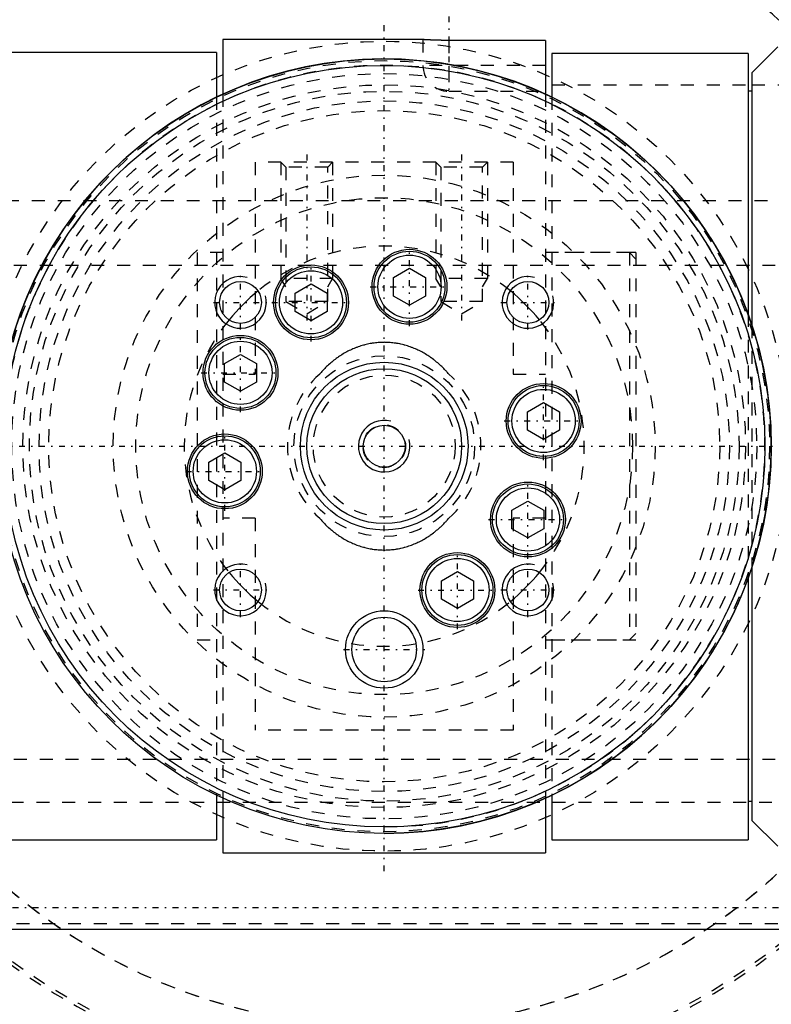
# Model space of a CAD drawing. Extents: x -109 to 109, y -1 to 887.
# Tile 11 of 15: x -28 to 30, y 677 to 753. Entities that reach past the tile are written whole.
import ezdxf

# ---------------------------------------------------------------- set-up
doc = ezdxf.new("R2010")
doc.units = 0
doc.linetypes.add('CENTER', pattern=[1.5, 0.45, -0.5, 0.05, -0.5])
doc.linetypes.add('DASHED', pattern=[2, 1, -1])
for name, color, linetype in [('AM_0', 7, 'CONTINUOUS'), ('AM_10', 7, 'CONTINUOUS'), ('AM_3', 7, 'DASHED'), ('AM_7', 7, 'CENTER')]:
    doc.layers.add(name, color=color, linetype=linetype)

msp = doc.modelspace()

# ---------------------------------------------------------------- linework, layer by layer
at = {"layer": 'AM_0', "color": 7, "linetype": 'CONTINUOUS'}
for p, q in [((3, 751.5), (-12.5, 751.5)), ((-12.5, 751.5), (-12.5, 747.297)), ((12.5, 751.436), (4.887, 751.437)), ((12.5, 751.436), (12.5, 747.288)), ((30.5, 750.935), (28.5, 748.931)), ((-13, 750.5), (-29, 750.5)), ((-13, 750.5), (-13, 747.05)), ((13, 750.434), (13, 747.056)), ((28.2, 750.434), (13, 750.434)), ((28.2, 750.434), (28.2, 730.246)), ((28.5, 748.931), (28.5, 729.374)), ((28.5, 747.5), (28.2, 747.5)), ((0.72, 733.066), (1.96, 733.782)), ((0.72, 731.634), (0.72, 733.066)), ((1.96, 733.782), (3.2, 733.066)), ((3.2, 733.066), (3.2, 731.634)), ((-6.913, 731.859), (-5.673, 732.575)), ((-5.673, 732.575), (-4.433, 731.859)), ((-6.913, 730.428), (-6.913, 731.859)), ((-4.433, 731.859), (-4.433, 730.428)), ((1.96, 730.918), (0.72, 731.634)), ((3.2, 731.634), (1.96, 730.918)), ((-5.673, 729.712), (-6.913, 730.428)), ((-4.433, 730.428), (-5.673, 729.712)), ((-12.38, 726.396), (-11.14, 727.112)), ((-11.14, 727.112), (-9.9, 726.396)), ((-12.38, 724.965), (-12.38, 726.396)), ((-9.9, 726.396), (-9.9, 724.965)), ((-11.14, 724.249), (-12.38, 724.965)), ((-9.9, 724.965), (-11.14, 724.249)), ((11.111, 722.668), (12.351, 723.384)), ((12.351, 723.384), (13.591, 722.668)), ((11.111, 721.236), (11.111, 722.668)), ((13.591, 722.668), (13.591, 721.236)), ((12.351, 720.52), (11.111, 721.236)), ((13.591, 721.236), (12.351, 720.52)), ((-13.591, 718.764), (-12.351, 719.48)), ((-12.351, 719.48), (-11.111, 718.764)), ((-13.591, 717.332), (-13.591, 718.764)), ((-11.111, 718.764), (-11.111, 717.332)), ((-12.351, 716.616), (-13.591, 717.332)), ((-11.111, 717.332), (-12.351, 716.616)), ((9.9, 715.035), (11.14, 715.751)), ((11.14, 715.751), (12.38, 715.035)), ((9.9, 713.604), (9.9, 715.035)), ((12.38, 715.035), (12.38, 713.604)), ((11.14, 712.888), (9.9, 713.604)), ((12.38, 713.604), (11.14, 712.888)), ((4.433, 709.572), (5.673, 710.288)), ((5.673, 710.288), (6.913, 709.572)), ((28.5, 710.621), (28.5, 691)), ((4.433, 708.141), (4.433, 709.572)), ((6.913, 709.572), (6.913, 708.141)), ((28.2, 709.753), (28.2, 689.5)), ((5.673, 707.425), (4.433, 708.141)), ((6.913, 708.141), (5.673, 707.425)), ((-13, 692.95), (-13, 689.5)), ((-12.5, 692.703), (-12.5, 688.5)), ((12.5, 692.703), (12.5, 688.5)), ((13, 692.945), (13, 689.5)), ((28.2, 692.5), (28.5, 692.5)), ((28.5, 691), (30.5, 689)), ((-29, 689.5), (-13, 689.5)), ((13, 689.5), (28.2, 689.5)), ((-12.5, 688.5), (12.5, 688.5)), ((-31.5, 682.58), (31.5, 682.58))]:
    msp.add_line(p, q, dxfattribs=at)
msp.add_polyline3d([(5, 751.436, 0), (4.986, 751.436, 0), (4.958, 751.436, 0), (4.93, 751.437, 0), (4.916, 751.437, 0), (4.902, 751.437, 0), (4.873, 751.437, 0), (4.845, 751.437, 0), (4.816, 751.437, 0), (4.788, 751.437, 0), (4.759, 751.437, 0), (4.745, 751.437, 0), (4.73, 751.438, 0), (4.702, 751.438, 0), (4.673, 751.438, 0), (4.644, 751.438, 0), (4.615, 751.439, 0), (4.587, 751.439, 0), (4.572, 751.439, 0), (4.558, 751.44, 0), (4.529, 751.44, 0), (4.501, 751.44, 0), (4.487, 751.441, 0), (4.472, 751.441, 0), (4.444, 751.441, 0), (4.416, 751.442, 0), (4.402, 751.442, 0), (4.387, 751.442, 0), (4.359, 751.443, 0), (4.331, 751.444, 0), (4.303, 751.444, 0), (4.276, 751.445, 0), (4.248, 751.445, 0), (4.235, 751.446, 0), (4.221, 751.446, 0), (4.194, 751.447, 0), (4.167, 751.447, 0), (4.14, 751.448, 0), (4.113, 751.449, 0), (4.087, 751.45, 0), (4.074, 751.45, 0), (4.061, 751.45, 0), (4.035, 751.451, 0), (4.009, 751.452, 0), (3.983, 751.453, 0), (3.958, 751.454, 0), (3.933, 751.455, 0), (3.921, 751.455, 0), (3.908, 751.455, 0), (3.884, 751.456, 0), (3.86, 751.457, 0), (3.836, 751.458, 0), (3.813, 751.459, 0), (3.789, 751.46, 0), (3.778, 751.46, 0), (3.766, 751.461, 0), (3.744, 751.462, 0), (3.722, 751.462, 0), (3.7, 751.463, 0), (3.678, 751.464, 0), (3.657, 751.465, 0), (3.647, 751.466, 0), (3.636, 751.466, 0), (3.616, 751.467, 0), (3.596, 751.468, 0), (3.586, 751.468, 0), (3.576, 751.469, 0), (3.556, 751.47, 0), (3.537, 751.47, 0), (3.527, 751.471, 0), (3.518, 751.471, 0), (3.499, 751.472, 0), (3.48, 751.473, 0), (3.462, 751.474, 0), (3.444, 751.475, 0), (3.426, 751.476, 0), (3.417, 751.476, 0), (3.408, 751.477, 0), (3.391, 751.478, 0), (3.374, 751.478, 0), (3.357, 751.479, 0), (3.34, 751.48, 0), (3.324, 751.481, 0), (3.316, 751.482, 0), (3.308, 751.482, 0), (3.293, 751.483, 0), (3.278, 751.484, 0), (3.263, 751.484, 0), (3.248, 751.485, 0), (3.234, 751.486, 0), (3.227, 751.486, 0), (3.221, 751.487, 0), (3.207, 751.488, 0), (3.194, 751.488, 0), (3.182, 751.489, 0), (3.17, 751.49, 0), (3.158, 751.49, 0), (3.152, 751.491, 0), (3.147, 751.491, 0), (3.136, 751.492, 0), (3.125, 751.492, 0), (3.115, 751.493, 0), (3.105, 751.493, 0), (3.096, 751.494, 0), (3.092, 751.494, 0), (3.087, 751.495, 0), (3.079, 751.495, 0), (3.071, 751.496, 0), (3.067, 751.496, 0), (3.063, 751.496, 0), (3.056, 751.496, 0), (3.049, 751.497, 0), (3.046, 751.497, 0), (3.043, 751.497, 0), (3.037, 751.498, 0), (3.032, 751.498, 0), (3.027, 751.498, 0), (3.022, 751.499, 0), (3.018, 751.499, 0), (3.016, 751.499, 0), (3.015, 751.499, 0), (3.011, 751.499, 0), (3.008, 751.499, 0), (3.006, 751.5, 0), (3.004, 751.5, 0), (3.002, 751.5, 0), (3.002, 751.5, 0), (3.001, 751.5, 0), (3, 751.5, 0), (3, 751.5, 0), (3, 751.5, 0)], dxfattribs=at)
for centre, radius in [((0, 720), 30), ((0, 720), 29.5), ((1.96, 732.35), 2.9), ((1.96, 732.35), 2.75), ((1.96, 732.35), 2.45), ((-5.673, 731.143), 2.9), ((-5.673, 731.143), 2.75), ((-5.673, 731.143), 2.45), ((-11.137, 731.137), 1.621), ((11.137, 731.137), 1.621), ((-11.14, 725.68), 2.9), ((-11.14, 725.68), 2.75), ((-11.14, 725.68), 2.45), ((0, 720), 6.5), ((0, 720), 6), ((12.351, 721.952), 2.9), ((12.351, 721.952), 2.75), ((12.351, 721.952), 2.45), ((0, 720), 1.621), ((-12.351, 718.048), 2.9), ((-12.351, 718.048), 2.75), ((-12.351, 718.048), 2.45), ((11.14, 714.32), 2.9), ((11.14, 714.32), 2.75), ((11.14, 714.32), 2.45), ((5.673, 708.857), 2.9), ((5.673, 708.857), 2.75), ((5.673, 708.857), 2.45), ((-11.137, 708.863), 1.621), ((11.137, 708.863), 1.621), ((0, 704.25), 3), ((0, 704.25), 2.5)]:
    msp.add_circle(centre, radius, dxfattribs=at)
for radius, start, end in [(30, 270, 176.17745), (15.5, 129.12426, 140.87574), (15.5, 39.12426, 50.87574), (15.5, 219.12426, 230.87574), (15.5, 309.12426, 320.87574)]:
    msp.add_arc((0, 720), radius, start, end, dxfattribs=at)
at = {"layer": 'AM_10', "color": 7, "linetype": 'CONTINUOUS'}
for centre in [(-11.137, 731.137), (11.137, 731.137), (0, 720), (-11.137, 708.863), (11.137, 708.863)]:
    msp.add_arc(centre, 2, 75, 15, dxfattribs=at)
at = {"layer": 'AM_3', "color": 6, "linetype": 'DASHED'}
for p, q in [((3, 751.5), (3, 749.5)), ((5, 751.436), (5, 747.5)), ((12.5, 749.5), (3, 749.5)), ((13, 748), (28.2, 748)), ((28.5, 748), (35.5, 748)), ((-13, 747.05), (-13, 692.95)), ((-12.5, 747.297), (-12.5, 692.703)), ((5, 747.5), (12.5, 747.5)), ((12.5, 747.288), (12.5, 692.703)), ((13, 747.056), (13, 692.945)), ((-10, 742), (-10, 725.59)), ((10, 742), (-10, 742)), ((-8, 742), (-7.621, 741.621)), ((-8, 742), (-8, 733)), ((-7.621, 741.621), (-7.621, 731.2)), ((-4.379, 741.621), (-7.621, 741.621)), ((-4.379, 741.621), (-4, 742)), ((-4.379, 731.2), (-4.379, 741.621)), ((-4, 742), (-4, 733)), ((4, 742), (4.379, 741.621)), ((4, 742), (4, 733)), ((4.379, 741.621), (4.379, 731.2)), ((7.621, 741.621), (4.379, 741.621)), ((7.621, 741.621), (8, 742)), ((7.621, 731.2), (7.621, 741.621)), ((8, 742), (8, 733)), ((10, 742), (10, 725.59)), ((45.694, 739.019), (-45.694, 739.019)), ((-12.5, 735), (-14.5, 735)), ((-14.5, 735), (-14.5, 705)), ((19, 735), (12.5, 735)), ((19.5, 735), (13, 735)), ((19.5, 734.5), (19, 735)), ((19, 735), (19, 705)), ((19.5, 735), (19.5, 705)), ((-40.694, 734.019), (40.694, 734.019)), ((-4, 733), (-8, 733)), ((-7.621, 732.344), (-8, 733)), ((-4.379, 732.344), (-4, 733)), ((8, 733), (4, 733)), ((4.379, 732.344), (4, 733)), ((7.621, 732.344), (8, 733)), ((-7.621, 731.2), (-6, 730.264)), ((-4.379, 731.2), (-7.621, 731.2)), ((-6, 730.264), (-4.379, 731.2)), ((4.379, 731.2), (6, 730.264)), ((7.621, 731.2), (4.379, 731.2)), ((6, 730.264), (7.621, 731.2)), ((28.2, 730.246), (28.2, 709.753)), ((28.5, 729.374), (28.5, 710.621)), ((-12.5, 725.59), (-10, 725.59)), ((10, 725.59), (12.5, 725.59)), ((-10, 714.41), (-12.5, 714.41)), ((-10, 714.41), (-10, 698)), ((10, 714.41), (10, 698)), ((12.5, 714.41), (10, 714.41)), ((-14.5, 705), (-12.5, 705)), ((12.5, 705), (19, 705)), ((13, 705), (19.5, 705)), ((19, 705), (19.5, 705.5)), ((10, 698), (-10, 698)), ((-40.694, 695.749), (40.694, 695.749)), ((44.052, 692.391), (-44.052, 692.391)), ((42.5, 683), (-42.5, 683))]:
    msp.add_line(p, q, dxfattribs=at)
for points in [[(5, 725.59, 0), (4.966, 725.63, 0), (4.898, 725.708, 0), (4.829, 725.786, 0), (4.793, 725.824, 0), (4.758, 725.863, 0), (4.685, 725.939, 0), (4.612, 726.015, 0), (4.537, 726.09, 0), (4.461, 726.164, 0), (4.384, 726.237, 0), (4.345, 726.273, 0), (4.306, 726.309, 0), (4.226, 726.38, 0), (4.145, 726.45, 0), (4.063, 726.519, 0), (3.98, 726.587, 0), (3.896, 726.654, 0), (3.854, 726.687, 0), (3.811, 726.72, 0), (3.725, 726.784, 0), (3.637, 726.847, 0), (3.593, 726.878, 0), (3.549, 726.909, 0), (3.459, 726.969, 0), (3.369, 727.028, 0), (3.324, 727.057, 0), (3.278, 727.086, 0), (3.186, 727.142, 0), (3.093, 727.197, 0), (2.999, 727.25, 0), (2.904, 727.302, 0), (2.809, 727.352, 0), (2.761, 727.376, 0), (2.712, 727.4, 0), (2.615, 727.447, 0), (2.518, 727.492, 0), (2.419, 727.536, 0), (2.32, 727.578, 0), (2.22, 727.618, 0), (2.17, 727.638, 0), (2.12, 727.657, 0), (2.019, 727.693, 0), (1.918, 727.728, 0), (1.816, 727.762, 0), (1.714, 727.793, 0), (1.611, 727.823, 0), (1.56, 727.837, 0), (1.508, 727.85, 0), (1.405, 727.876, 0), (1.301, 727.9, 0), (1.198, 727.923, 0), (1.094, 727.943, 0), (0.989, 727.961, 0), (0.937, 727.97, 0), (0.885, 727.978, 0), (0.781, 727.993, 0), (0.676, 728.006, 0), (0.572, 728.017, 0), (0.468, 728.026, 0), (0.363, 728.033, 0), (0.311, 728.036, 0), (0.259, 728.039, 0), (0.155, 728.042, 0), (0.052, 728.044, 0), (0, 728.045, 0), (-0.052, 728.044, 0), (-0.155, 728.042, 0), (-0.259, 728.039, 0), (-0.311, 728.036, 0), (-0.363, 728.033, 0), (-0.468, 728.026, 0), (-0.572, 728.017, 0), (-0.676, 728.006, 0), (-0.781, 727.993, 0), (-0.885, 727.978, 0), (-0.937, 727.97, 0), (-0.989, 727.961, 0), (-1.094, 727.943, 0), (-1.198, 727.923, 0), (-1.301, 727.9, 0), (-1.405, 727.876, 0), (-1.508, 727.85, 0), (-1.56, 727.837, 0), (-1.611, 727.823, 0), (-1.714, 727.793, 0), (-1.816, 727.762, 0), (-1.918, 727.728, 0), (-2.019, 727.693, 0), (-2.12, 727.657, 0), (-2.17, 727.638, 0), (-2.22, 727.618, 0), (-2.32, 727.578, 0), (-2.419, 727.536, 0), (-2.518, 727.492, 0), (-2.615, 727.447, 0), (-2.712, 727.4, 0), (-2.761, 727.376, 0), (-2.809, 727.352, 0), (-2.904, 727.302, 0), (-2.999, 727.25, 0), (-3.093, 727.197, 0), (-3.186, 727.142, 0), (-3.278, 727.086, 0), (-3.324, 727.057, 0), (-3.369, 727.028, 0), (-3.459, 726.969, 0), (-3.549, 726.909, 0), (-3.593, 726.878, 0), (-3.637, 726.847, 0), (-3.725, 726.784, 0), (-3.811, 726.72, 0), (-3.854, 726.687, 0), (-3.896, 726.654, 0), (-3.98, 726.587, 0), (-4.063, 726.519, 0), (-4.145, 726.45, 0), (-4.226, 726.38, 0), (-4.306, 726.309, 0), (-4.345, 726.273, 0), (-4.384, 726.237, 0), (-4.461, 726.164, 0), (-4.537, 726.09, 0), (-4.612, 726.015, 0), (-4.685, 725.939, 0), (-4.758, 725.863, 0), (-4.793, 725.824, 0), (-4.829, 725.786, 0), (-4.898, 725.708, 0), (-4.966, 725.63, 0), (-5, 725.59, 0)], [(-5, 714.41, 0), (-4.966, 714.37, 0), (-4.898, 714.292, 0), (-4.829, 714.214, 0), (-4.793, 714.176, 0), (-4.758, 714.137, 0), (-4.685, 714.061, 0), (-4.612, 713.985, 0), (-4.537, 713.91, 0), (-4.461, 713.836, 0), (-4.384, 713.763, 0), (-4.345, 713.727, 0), (-4.306, 713.691, 0), (-4.226, 713.62, 0), (-4.145, 713.55, 0), (-4.063, 713.481, 0), (-3.98, 713.413, 0), (-3.896, 713.346, 0), (-3.854, 713.313, 0), (-3.811, 713.28, 0), (-3.725, 713.216, 0), (-3.637, 713.153, 0), (-3.593, 713.122, 0), (-3.549, 713.091, 0), (-3.459, 713.031, 0), (-3.369, 712.972, 0), (-3.324, 712.943, 0), (-3.278, 712.914, 0), (-3.186, 712.858, 0), (-3.093, 712.803, 0), (-2.999, 712.75, 0), (-2.904, 712.698, 0), (-2.809, 712.648, 0), (-2.761, 712.624, 0), (-2.712, 712.6, 0), (-2.615, 712.553, 0), (-2.518, 712.508, 0), (-2.419, 712.464, 0), (-2.32, 712.422, 0), (-2.22, 712.382, 0), (-2.17, 712.362, 0), (-2.12, 712.343, 0), (-2.019, 712.307, 0), (-1.918, 712.272, 0), (-1.816, 712.238, 0), (-1.714, 712.207, 0), (-1.611, 712.177, 0), (-1.56, 712.163, 0), (-1.508, 712.15, 0), (-1.405, 712.124, 0), (-1.301, 712.1, 0), (-1.198, 712.077, 0), (-1.094, 712.057, 0), (-0.989, 712.039, 0), (-0.937, 712.03, 0), (-0.885, 712.022, 0), (-0.781, 712.007, 0), (-0.676, 711.994, 0), (-0.572, 711.983, 0), (-0.468, 711.974, 0), (-0.363, 711.967, 0), (-0.311, 711.964, 0), (-0.259, 711.961, 0), (-0.155, 711.958, 0), (-0.052, 711.956, 0), (0, 711.955, 0), (0.052, 711.956, 0), (0.155, 711.958, 0), (0.259, 711.961, 0), (0.311, 711.964, 0), (0.363, 711.967, 0), (0.468, 711.974, 0), (0.572, 711.983, 0), (0.676, 711.994, 0), (0.781, 712.007, 0), (0.885, 712.022, 0), (0.937, 712.03, 0), (0.989, 712.039, 0), (1.094, 712.057, 0), (1.198, 712.077, 0), (1.301, 712.1, 0), (1.405, 712.124, 0), (1.508, 712.15, 0), (1.56, 712.163, 0), (1.611, 712.177, 0), (1.714, 712.207, 0), (1.816, 712.238, 0), (1.918, 712.272, 0), (2.019, 712.307, 0), (2.12, 712.343, 0), (2.17, 712.362, 0), (2.22, 712.382, 0), (2.32, 712.422, 0), (2.419, 712.464, 0), (2.518, 712.508, 0), (2.615, 712.553, 0), (2.712, 712.6, 0), (2.761, 712.624, 0), (2.809, 712.648, 0), (2.904, 712.698, 0), (2.999, 712.75, 0), (3.093, 712.803, 0), (3.186, 712.858, 0), (3.278, 712.914, 0), (3.324, 712.943, 0), (3.369, 712.972, 0), (3.459, 713.031, 0), (3.549, 713.091, 0), (3.593, 713.122, 0), (3.637, 713.153, 0), (3.725, 713.216, 0), (3.811, 713.28, 0), (3.854, 713.313, 0), (3.896, 713.346, 0), (3.98, 713.413, 0), (4.063, 713.481, 0), (4.145, 713.55, 0), (4.226, 713.62, 0), (4.306, 713.691, 0), (4.345, 713.727, 0), (4.384, 713.763, 0), (4.461, 713.836, 0), (4.537, 713.91, 0), (4.612, 713.985, 0), (4.685, 714.061, 0), (4.758, 714.137, 0), (4.793, 714.176, 0), (4.829, 714.214, 0), (4.898, 714.292, 0), (4.966, 714.37, 0), (5, 714.41, 0)]]:
    msp.add_polyline3d(points, dxfattribs=at)
for radius in [31.37, 29.87, 28.87, 28, 27.5, 26.75, 26, 21, 19.25, 7, 5.5, 1.65]:
    msp.add_circle((0, 720), radius, dxfattribs=at)
for centre, radius, start, end in [((0, 720), 49.5, 111.67514, 149.15817), ((0, 720), 49.5, 30.84183, 68.32486), ((0, 720), 49.24, 111.73298, 149.07482), ((0, 720), 49.24, 30.92518, 68.26702), ((0, 720), 45, 19.18814, 160.81186), ((0, 720), 29.5, 270, 176.11256), ((5, 749.5), 2, 180, 270), ((0, 720), 15.5, 50.87574, 129.12426), ((0, 720), 45, 160.81186, 19.18814), ((0, 720), 15.5, 140.87574, 219.12426), ((0, 720), 15.5, 320.87574, 39.12426), ((0, 720), 7.5, 131.81031, 228.18969), ((0, 720), 7.5, 311.81031, 48.18969), ((0, 720), 15.5, 230.87574, 309.12426), ((0, 720), 45, 199.18814, 340.81186), ((0, 720), 49.5, 210.84183, 248.32486), ((0, 720), 49.24, 210.92518, 248.26702), ((0, 720), 49.24, 291.73298, 329.07482), ((0, 720), 49.5, 291.67514, 329.15817)]:
    msp.add_arc(centre, radius, start, end, dxfattribs=at)
at = {"layer": 'AM_7', "color": 4, "linetype": 'CENTER'}
for p, q in [((5, 754.85), (5, 747.15)), ((0, 687.062), (0, 752.938)), ((-6, 742.587), (-6, 729.677)), ((6, 742.587), (6, 729.677)), ((1.96, 729.305), (1.96, 735.395)), ((-5.673, 728.098), (-5.673, 734.188)), ((-11.137, 729.037), (-11.137, 733.237)), ((11.137, 729.037), (11.137, 733.237)), ((-1.085, 732.35), (5.005, 732.35)), ((-13.237, 731.137), (-9.037, 731.137)), ((-8.718, 731.143), (-2.628, 731.143)), ((9.037, 731.137), (13.237, 731.137)), ((-11.14, 722.635), (-11.14, 728.725)), ((-14.185, 725.68), (-8.095, 725.68)), ((12.351, 718.907), (12.351, 724.997)), ((9.306, 721.952), (15.396, 721.952)), ((-12.351, 715.003), (-12.351, 721.093)), ((-108.9, 720), (108.9, 720)), ((-15.396, 718.048), (-9.306, 718.048)), ((11.14, 711.275), (11.14, 717.365)), ((8.095, 714.32), (14.185, 714.32)), ((5.673, 705.812), (5.673, 711.902)), ((-11.137, 706.763), (-11.137, 710.963)), ((11.137, 706.763), (11.137, 710.963)), ((-13.237, 708.863), (-9.037, 708.863)), ((2.628, 708.857), (8.718, 708.857)), ((9.037, 708.863), (13.237, 708.863)), ((-3.15, 704.25), (3.15, 704.25)), ((52.25, 684.225), (-52.25, 684.225))]:
    msp.add_line(p, q, dxfattribs=at)

doc.saveas('drawing.dxf')
